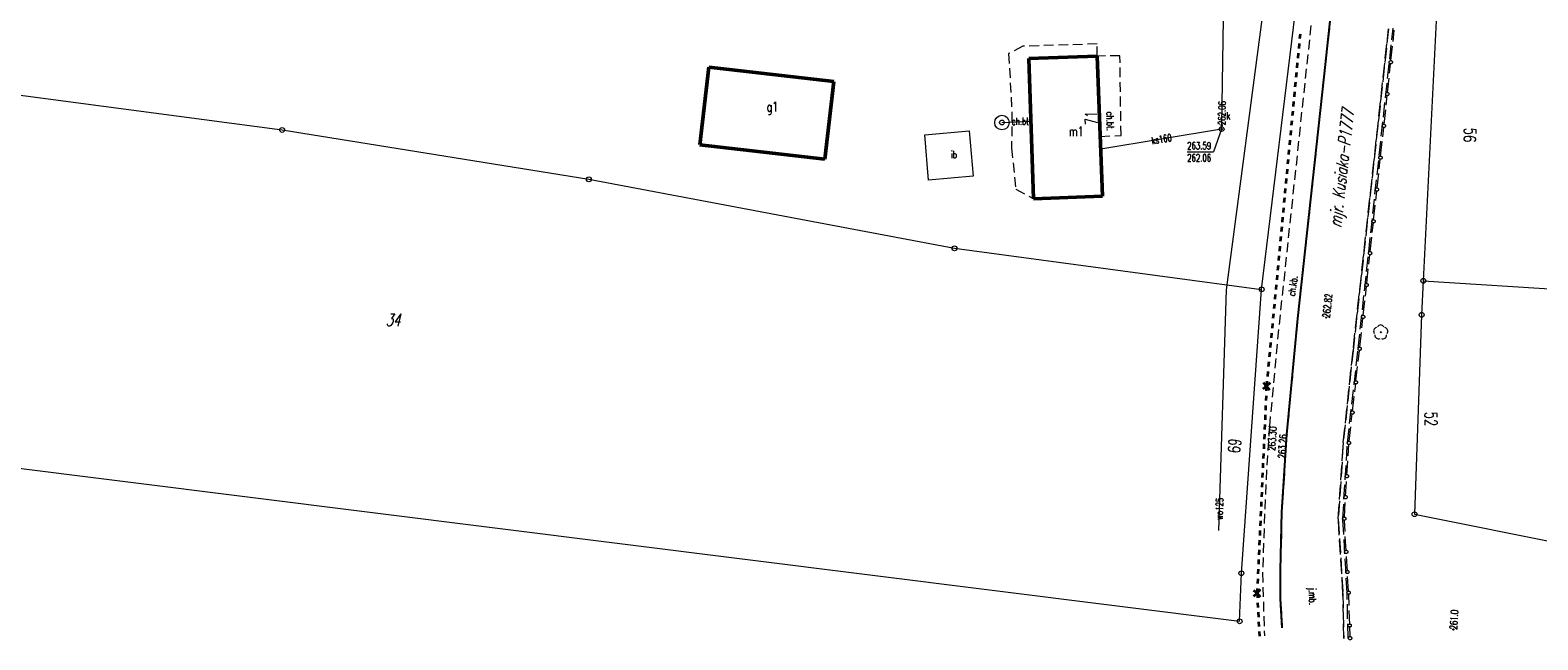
# Model space of a CAD drawing. Header units: metres. Extents: x 8389512 to 8390482, y 5507926 to 5510333.
# Tile 3 of 49: x 8389805 to 8389961, y 5508189 to 5508252. Entities that reach past the tile are written whole.
import ezdxf
from ezdxf.enums import TextEntityAlignment as Align

# ---------------------------------------------------------------- set-up
doc = ezdxf.new("R2010")
doc.units = ezdxf.units.M
doc.header["$MEASUREMENT"] = 0
for name, pattern in [('1', [0]), ('2_OTDI', [0]), ('2_OTKC', [1.5, 1, -0.5]), ('2_OTKJ', [2, 1.5, -0.5]), ('2_OTKK', [0]), ('2_OTKU', [2, 1.5, -0.5]), ('3_EGBU_A', [0]), ('4_SUKP', [0]), ('4_SUWP', [0])]:
    doc.linetypes.add(name, pattern=pattern)
doc.layers.get('0').update_dxf_attribs({"color": 252, "linetype": 'CONTINUOUS', "lineweight": 100})
for name, color, linetype, lineweight in [('Dzialki', 252, '1', 18), ('EADOD_T_0', 252, 'CONTINUOUS', 18), ('EADTD_T_0', 252, 'CONTINUOUS', 25), ('EGBB_E_T_0', 252, 'CONTINUOUS', 20), ('EGBB_L_0', 252, '3_EGBU_A', 50), ('Numery_dzialek', 252, 'CONTINUOUS', 13), ('OTD_E_T_7', 252, 'CONTINUOUS', 0), ('OTD_L_14', 252, '2_OTDI', 18), ('OTK_E_T_0', 252, 'CONTINUOUS', 0), ('OTK_E_T_1', 252, 'CONTINUOUS', 0), ('OTK_L_0', 252, '2_OTKJ', 18), ('OTK_L_1', 252, '2_OTKK', 25), ('OTK_L_11', 252, 'CONTINUOUS', 18), ('OTK_L_2', 252, '2_OTKC', 18), ('OTK_L_4', 252, '2_OTKU', 18), ('OTK_L_8', 252, 'CONTINUOUS', 35), ('OTR_T_0', 252, 'CONTINUOUS', 18), ('OTZ_T_0', 252, 'CONTINUOUS', 18), ('Punkty', 252, 'CONTINUOUS', 9), ('SUK_E_T_4', 252, 'CONTINUOUS', 0), ('SUK_T_3', 252, 'CONTINUOUS', 18), ('SUTR_T_0', 252, 'CONTINUOUS', 18), ('SUW_T_3', 252, 'CONTINUOUS', 18), ('SUWP_E_T_0', 5, 'CONTINUOUS', 0), ('SUWP_L_0', 5, '4_SUWP', 18)]:
    doc.layers.add(name, color=color, linetype=linetype, lineweight=lineweight)
for name, color, linetype, lineweight, true_color in [('SUKP_E_T_0', 7, 'CONTINUOUS', 0, 0x803300), ('SUKP_L_0', 7, '4_SUKP', 18, 0x803300), ('SUKR_T_0', 7, 'CONTINUOUS', 18, 0x803300)]:
    doc.layers.add(name, color=color, linetype=linetype, lineweight=lineweight, true_color=true_color)
doc.styles.get("Standard").update_dxf_attribs({"font": 'Simplex.SHX', "width": 0.75})

# ---------------------------------------------------------------- blocks, each defined once
blk = doc.blocks.new('GRT')
at = {"linetype": 'Continuous'}
blk.add_circle((0, 0), 0.25, dxfattribs=at)
blk = doc.blocks.new('2_OTRS')
at = {"linetype": 'Continuous'}
blk.add_circle((0, 0), 0.045, dxfattribs=at)
blk = doc.blocks.new('2_OTZL')
at = {"linetype": 'Continuous'}
blk.add_circle((0, 0), 0.045, dxfattribs=at)
for centre, start, end in [((-0.36, 0.12), 102.1445, 221.86), ((0, 0.38), 30.1401, 149.8599), ((0.36, 0.12), 318.14, 77.8555), ((-0.22, -0.3), 174.1482, 293.8542), ((0.22, -0.3), 246.1458, 5.8518)]:
    blk.add_arc(centre, 0.375, start, end, dxfattribs=at)
blk = doc.blocks.new('4_SUKS')
at = {"linetype": 'Continuous'}
blk.add_circle((0, 0), 0.25, dxfattribs=at)
blk = doc.blocks.new('4_SUPS')
at = {"linetype": 'Continuous'}
blk.add_circle((0, 0), 0.0625, dxfattribs=at)
blk = doc.blocks.new('4_SUWS')
at = {"linetype": 'Continuous'}
for radius in [0.75, 0.25]:
    blk.add_circle((0, 0), radius, dxfattribs=at)

msp = doc.modelspace()

# ---------------------------------------------------------------- linework, layer by layer
at = {"layer": 'Dzialki'}
for p, q in [((8389932.34, 5508225.14), (8389936.4, 5508258.58)), ((8389950.42, 5508254.17), (8389949.01, 5508226.02)), ((8389785.81, 5508247.62), (8389831.33, 5508241.57)), ((8389831.33, 5508241.57), (8389862.96, 5508236.48)), ((8389862.96, 5508236.48), (8389900.67, 5508229.37)), ((8389900.67, 5508229.37), (8389932.34, 5508225.14)), ((8389930.25, 5508195.89), (8389932.34, 5508225.14)), ((8389949.01, 5508226.02), (8389948.84, 5508222.52)), ((8389949.01, 5508226.02), (8390056.49, 5508219.12)), ((8389948.84, 5508222.52), (8389948.1, 5508201.97)), ((8389796.37, 5508207.71), (8389930.07, 5508190.94)), ((8389948.1, 5508201.97), (8389968.98, 5508197.78)), ((8389930.07, 5508190.94), (8389930.25, 5508195.89))]:
    msp.add_line(p, q, dxfattribs=at)
at = {"layer": 'EGBB_L_0', "linetype": '3_EGBU_A'}
for p, q in [((8389908.32, 5508248.92), (8389915.39, 5508249.18)), ((8389908.83, 5508234.48), (8389908.32, 5508248.92)), ((8389915.92, 5508234.74), (8389915.39, 5508249.18)), ((8389874.41, 5508240.05), (8389875.34, 5508248.05)), ((8389888.24, 5508246.55), (8389875.34, 5508248.05)), ((8389887.3, 5508238.55), (8389888.24, 5508246.55)), ((8389887.3, 5508238.55), (8389874.41, 5508240.05)), ((8389908.83, 5508234.48), (8389915.92, 5508234.74))]:
    msp.add_line(p, q, dxfattribs=at)
at = {"layer": 'OTD_L_14', "linetype": '2_OTDI'}
for p, q in [((8389897.59, 5508241.08), (8389902.19, 5508241.48)), ((8389898, 5508236.4), (8389897.59, 5508241.08)), ((8389902.19, 5508241.48), (8389902.6, 5508236.79)), ((8389902.6, 5508236.79), (8389898, 5508236.4))]:
    msp.add_line(p, q, dxfattribs=at)
at = {"layer": 'OTK_L_0', "linetype": '2_OTKJ'}
for p, q in [((8389941.51, 5508271.91), (8389938.78, 5508247.03)), ((8389941.8, 5508219.14), (8389945.43, 5508251.99)), ((8389938.78, 5508247.03), (8389936.07, 5508222.14)), ((8389936.07, 5508222.14), (8389934.94, 5508210.17)), ((8389940.76, 5508209.35), (8389941.8, 5508219.14)), ((8389934.94, 5508210.17), (8389934.42, 5508202.17)), ((8389940.24, 5508201.48), (8389940.76, 5508209.35)), ((8389934.42, 5508202.17), (8389934.29, 5508196.22)), ((8389940.73, 5508193.83), (8389940.24, 5508201.48)), ((8389934.29, 5508196.22), (8389934.3, 5508193.25)), ((8389934.3, 5508193.25), (8389934.47, 5508190.27)), ((8389940.8, 5508189.18), (8389940.73, 5508193.83))]:
    msp.add_line(p, q, dxfattribs=at)
at = {"layer": 'OTK_L_1', "linetype": '2_OTKK'}
for p, q in [((8389938.78, 5508247.03), (8389941.51, 5508271.91)), ((8389936.07, 5508222.14), (8389938.78, 5508247.03)), ((8389934.94, 5508210.17), (8389936.07, 5508222.14)), ((8389934.42, 5508202.17), (8389934.94, 5508210.17)), ((8389934.29, 5508196.22), (8389934.42, 5508202.17)), ((8389934.3, 5508193.25), (8389934.29, 5508196.22)), ((8389934.47, 5508190.27), (8389934.3, 5508193.25))]:
    msp.add_line(p, q, dxfattribs=at)
at = {"layer": 'OTK_L_11', "linetype": '2_OTKJ'}
for p, q in [((8389945.68, 5508248.71), (8389946.02, 5508251.84)), ((8389945.32, 5508245.43), (8389945.64, 5508248.39)), ((8389944.97, 5508242.15), (8389945.29, 5508245.11)), ((8389944.61, 5508238.87), (8389944.93, 5508241.83)), ((8389944.25, 5508235.59), (8389944.57, 5508238.55)), ((8389943.89, 5508232.31), (8389944.22, 5508235.27)), ((8389943.54, 5508229.03), (8389943.86, 5508231.99)), ((8389943.18, 5508225.75), (8389943.5, 5508228.71)), ((8389942.82, 5508222.47), (8389943.15, 5508225.43)), ((8389942.47, 5508219.19), (8389942.79, 5508222.15)), ((8389942.07, 5508215.71), (8389942.43, 5508218.84)), ((8389941.71, 5508212.6), (8389942.04, 5508215.41)), ((8389941.36, 5508209.49), (8389941.68, 5508212.3)), ((8389941.14, 5508205.99), (8389941.33, 5508209.14)), ((8389941, 5508203.84), (8389941.12, 5508205.78)), ((8389940.87, 5508201.68), (8389940.99, 5508203.63)), ((8389941.06, 5508198.19), (8389940.87, 5508201.33)), ((8389941.18, 5508196.12), (8389941.07, 5508197.99)), ((8389941.3, 5508194.06), (8389941.19, 5508195.92)), ((8389941.42, 5508190.56), (8389941.32, 5508193.71)), ((8389941.46, 5508189.37), (8389941.42, 5508190.44))]:
    msp.add_line(p, q, dxfattribs=at)
for centre in [(8389945.66, 5508248.55), (8389945.3, 5508245.27), (8389944.95, 5508241.99), (8389944.59, 5508238.71), (8389944.23, 5508235.43), (8389943.88, 5508232.15), (8389943.52, 5508228.87), (8389943.16, 5508225.59), (8389942.81, 5508222.31), (8389942.45, 5508219.02), (8389942.45, 5508219.02), (8389942.05, 5508215.56), (8389941.7, 5508212.45), (8389941.34, 5508209.32), (8389941.34, 5508209.32), (8389941.13, 5508205.89), (8389941, 5508203.73), (8389940.86, 5508201.51), (8389940.86, 5508201.51), (8389941.06, 5508198.09), (8389941.18, 5508196.02), (8389941.31, 5508193.89), (8389941.31, 5508193.89), (8389941.42, 5508190.5), (8389941.46, 5508189.2), (8389941.46, 5508189.2)]:
    msp.add_circle(centre, 0.17, dxfattribs=at)
at = {"layer": 'OTK_L_2', "linetype": '2_OTKC'}
for p, q in [((8389938.78, 5508247.03), (8389941.51, 5508271.91)), ((8389937.58, 5508253.83), (8389934.08, 5508220.99)), ((8389907.71, 5508250.19), (8389906.25, 5508249.43)), ((8389915.38, 5508250.43), (8389907.71, 5508250.19)), ((8389915.39, 5508249.18), (8389915.38, 5508250.43)), ((8389906.25, 5508249.43), (8389906.59, 5508243.42)), ((8389908.32, 5508248.92), (8389915.39, 5508249.18)), ((8389908.83, 5508234.48), (8389908.32, 5508248.92)), ((8389917.73, 5508249.22), (8389915.39, 5508249.18)), ((8389915.39, 5508249.18), (8389915.69, 5508240.9)), ((8389917.84, 5508241), (8389917.73, 5508249.22)), ((8389936.07, 5508222.14), (8389938.78, 5508247.03)), ((8389906.59, 5508243.42), (8389906.55, 5508239.68)), ((8389915.69, 5508240.9), (8389917.84, 5508241)), ((8389906.55, 5508239.68), (8389907, 5508235.46)), ((8389907, 5508235.46), (8389908.82, 5508234.49)), ((8389908.82, 5508234.49), (8389908.83, 5508234.48)), ((8389934.94, 5508210.17), (8389936.07, 5508222.14)), ((8389934.08, 5508220.99), (8389933.14, 5508211.02)), ((8389933.14, 5508211.02), (8389932.76, 5508205)), ((8389934.42, 5508202.17), (8389934.94, 5508210.17)), ((8389932.76, 5508205), (8389932.43, 5508195.95)), ((8389934.29, 5508196.22), (8389934.42, 5508202.17)), ((8389932.43, 5508195.95), (8389932.62, 5508189.44)), ((8389934.3, 5508193.25), (8389934.29, 5508196.22)), ((8389934.47, 5508190.27), (8389934.3, 5508193.25))]:
    msp.add_line(p, q, dxfattribs=at)
at = {"layer": 'OTK_L_4', "linetype": '2_OTKU'}
for p, q in [((8389945.43, 5508251.99), (8389941.8, 5508219.14)), ((8389942.3, 5508219.04), (8389945.89, 5508252.04)), ((8389941.8, 5508219.14), (8389940.76, 5508209.35)), ((8389941.19, 5508209.33), (8389942.3, 5508219.04)), ((8389940.76, 5508209.35), (8389940.24, 5508201.48)), ((8389940.71, 5508201.51), (8389941.19, 5508209.33)), ((8389940.24, 5508201.48), (8389940.73, 5508193.83)), ((8389941.16, 5508193.88), (8389940.71, 5508201.51)), ((8389940.73, 5508193.83), (8389940.8, 5508189.18)), ((8389941.25, 5508189.19), (8389941.16, 5508193.88))]:
    msp.add_line(p, q, dxfattribs=at)
at = {"layer": 'OTK_L_8', "linetype": '2_OTKJ'}
for p, q in [((8389936.3, 5508251.45), (8389936.25, 5508250.96)), ((8389936.2, 5508250.46), (8389936.16, 5508249.96)), ((8389936.01, 5508248.47), (8389935.97, 5508247.98)), ((8389936.11, 5508249.47), (8389936.06, 5508248.97)), ((8389935.92, 5508247.48), (8389935.87, 5508246.98)), ((8389935.73, 5508245.49), (8389935.68, 5508244.99)), ((8389935.83, 5508246.49), (8389935.78, 5508245.99)), ((8389935.64, 5508244.5), (8389935.59, 5508244)), ((8389935.45, 5508242.51), (8389935.4, 5508242.01)), ((8389935.54, 5508243.5), (8389935.49, 5508243.01)), ((8389935.35, 5508241.52), (8389935.3, 5508241.02)), ((8389935.16, 5508239.53), (8389935.12, 5508239.03)), ((8389935.26, 5508240.52), (8389935.21, 5508240.02)), ((8389934.97, 5508237.54), (8389934.93, 5508237.04)), ((8389935.07, 5508238.53), (8389935.02, 5508238.04)), ((8389934.88, 5508236.55), (8389934.83, 5508236.05)), ((8389934.69, 5508234.56), (8389934.64, 5508234.06)), ((8389934.78, 5508235.55), (8389934.74, 5508235.05)), ((8389934.6, 5508233.56), (8389934.55, 5508233.07)), ((8389934.41, 5508231.58), (8389934.36, 5508231.08)), ((8389934.5, 5508232.57), (8389934.45, 5508232.07)), ((8389934.31, 5508230.58), (8389934.26, 5508230.09)), ((8389934.12, 5508228.59), (8389934.07, 5508228.1)), ((8389934.22, 5508229.59), (8389934.17, 5508229.09)), ((8389933.93, 5508226.61), (8389933.89, 5508226.11)), ((8389934.03, 5508227.6), (8389933.98, 5508227.1)), ((8389933.84, 5508225.61), (8389933.79, 5508225.12)), ((8389933.65, 5508223.62), (8389933.6, 5508223.13)), ((8389933.74, 5508224.62), (8389933.7, 5508224.12)), ((8389933.55, 5508222.63), (8389933.51, 5508222.13)), ((8389933.37, 5508220.64), (8389933.32, 5508220.15)), ((8389933.46, 5508221.64), (8389933.41, 5508221.14)), ((8389933.27, 5508219.65), (8389933.22, 5508219.15)), ((8389933.08, 5508217.66), (8389933.03, 5508217.16)), ((8389933.18, 5508218.66), (8389933.13, 5508218.16)), ((8389932.89, 5508215.67), (8389932.84, 5508215.18)), ((8389932.99, 5508216.67), (8389932.94, 5508216.17)), ((8389932.84, 5508215.18), (8389932.46, 5508214.86)), ((8389932.51, 5508215.54), (8389932.84, 5508215.18)), ((8389932.8, 5508214.18), (8389932.78, 5508213.69)), ((8389932.84, 5508215.18), (8389932.82, 5508214.68)), ((8389933.21, 5508215.51), (8389932.84, 5508215.18)), ((8389932.84, 5508215.18), (8389933.16, 5508214.79)), ((8389932.75, 5508213.19), (8389932.73, 5508212.69)), ((8389932.66, 5508211.2), (8389932.64, 5508210.71)), ((8389932.71, 5508212.2), (8389932.69, 5508211.7)), ((8389932.62, 5508210.21), (8389932.6, 5508209.72)), ((8389932.53, 5508208.23), (8389932.5, 5508207.73)), ((8389932.57, 5508209.22), (8389932.55, 5508208.72)), ((8389932.48, 5508207.23), (8389932.46, 5508206.74)), ((8389932.39, 5508205.25), (8389932.37, 5508204.75)), ((8389932.44, 5508206.24), (8389932.41, 5508205.74)), ((8389932.3, 5508203.26), (8389932.28, 5508202.77)), ((8389932.35, 5508204.26), (8389932.32, 5508203.76)), ((8389932.25, 5508202.27), (8389932.23, 5508201.77)), ((8389932.16, 5508200.29), (8389932.14, 5508199.79)), ((8389932.21, 5508201.28), (8389932.19, 5508200.78)), ((8389932.12, 5508199.29), (8389932.1, 5508198.8)), ((8389932.03, 5508197.31), (8389932.01, 5508196.81)), ((8389932.07, 5508198.3), (8389932.05, 5508197.8)), ((8389931.98, 5508196.31), (8389931.96, 5508195.82)), ((8389931.5, 5508194.16), (8389931.87, 5508193.83)), ((8389931.89, 5508194.33), (8389931.87, 5508193.83)), ((8389932.2, 5508194.2), (8389931.87, 5508193.83)), ((8389931.94, 5508195.32), (8389931.91, 5508194.83)), ((8389931.87, 5508193.83), (8389931.5, 5508193.5)), ((8389931.87, 5508193.83), (8389932.2, 5508193.46)), ((8389931.87, 5508193.83), (8389931.9, 5508193.34)), ((8389931.92, 5508192.85), (8389931.95, 5508192.36)), ((8389931.98, 5508191.87), (8389932.01, 5508191.38)), ((8389932.03, 5508190.89), (8389932.06, 5508190.39)), ((8389932.09, 5508189.9), (8389932.12, 5508189.41))]:
    msp.add_line(p, q, dxfattribs=at)
at = {"layer": 'SUKP_L_0', "linetype": '4_SUKP'}
for p, q in [((8389928.22, 5508242.07), (8389929.04, 5508289.95)), ((8389928.21, 5508241.66), (8389915.74, 5508239.59)), ((8389928.21, 5508241.66), (8389928.22, 5508242.07))]:
    msp.add_line(p, q, dxfattribs=at)
at = {"layer": 'SUKR_T_0', "linetype": 'Continuous', "lineweight": 0}
for p in [(8389928.21, 5508241.66), (8389924.66, 5508239.32)]:
    msp.add_line(p, (8389927.37, 5508239.32), dxfattribs=at)
at = {"layer": 'SUWP_L_0', "linetype": '4_SUWP'}
for p, q in [((8389928.73, 5508225.09), (8389932.56, 5508254.27)), ((8389905.56, 5508242.33), (8389908.55, 5508242.47)), ((8389927.91, 5508200.28), (8389928.73, 5508225.09))]:
    msp.add_line(p, q, dxfattribs=at)

# ---------------------------------------------------------------- block references
at = {"layer": 'OTR_T_0'}
for p in [(8389938.98, 5508222.23), (8389933.14, 5508211.02), (8389934.94, 5508210.17)]:
    msp.add_blockref('2_OTRS', p, dxfattribs=at)
at = {"layer": 'OTZ_T_0'}
msp.add_blockref('2_OTZL', (8389944.62, 5508220.72), dxfattribs=at)
at = {"layer": 'Punkty'}
for p in [(8389831.33, 5508241.57), (8389862.96, 5508236.48), (8389900.67, 5508229.37), (8389932.34, 5508225.14), (8389949.01, 5508226.02), (8389948.84, 5508222.52), (8389948.1, 5508201.97), (8389930.25, 5508195.89), (8389930.07, 5508190.94)]:
    msp.add_blockref('GRT', p, dxfattribs=at)
at = {"layer": 'SUK_T_3'}
msp.add_blockref('4_SUKS', (8389928.21, 5508241.66), dxfattribs=at)
at = {"layer": 'SUKR_T_0'}
for p in [(8389928.22, 5508242.07), (8389928.21, 5508241.66)]:
    msp.add_blockref('4_SUPS', p, dxfattribs=at)
at = {"layer": 'SUTR_T_0'}
msp.add_blockref('4_SUPS', (8389952.11, 5508190.1), dxfattribs=at)
at = {"layer": 'SUW_T_3'}
msp.add_blockref('4_SUWS', (8389905.56, 5508242.33), dxfattribs=at)

# ---------------------------------------------------------------- texts
at = {"layer": 'EADOD_T_0', "oblique": 15, "width": 0.7}
msp.add_text('mjr. Kusiaka-P1777', height=1.25, rotation=83.6034, dxfattribs=at).set_placement((8389940.76, 5508237.61), align=Align.MIDDLE)
at = {"layer": 'EADTD_T_0', "width": 0.7}
for s, rotation, p in [('71', 91.85, (8389915.4, 5508242.83)), ('56', 267.29, (8389953.2, 5508241.07)), ('52', 270.03, (8389949.18, 5508211.78)), ('69', 84.03, (8389930.16, 5508208.96))]:
    msp.add_text(s, height=1.25, rotation=rotation, dxfattribs=at).set_placement(p, align=Align.CENTER)
at = {"layer": 'EGBB_E_T_0', "width": 0.7}
for s, p in [('g1', (8389881.88, 5508243.79)), ('m1', (8389913.22, 5508241.42))]:
    msp.add_text(s, height=1, dxfattribs=at).set_placement(p, align=Align.MIDDLE)
at = {"layer": 'Numery_dzialek', "oblique": 15, "width": 0.7}
msp.add_text('34', height=1.25, dxfattribs=at).set_placement((8389842.76, 5508221.99), align=Align.MIDDLE)
at = {"layer": 'OTD_E_T_7', "lineweight": 9, "width": 0.7}
msp.add_text('ib', height=0.75, dxfattribs=at).set_placement((8389900.61, 5508239.05), align=Align.MIDDLE)
at = {"layer": 'OTK_E_T_0', "lineweight": 9, "width": 0.7}
msp.add_text('j.mb.', height=0.75, rotation=270.8509, dxfattribs=at).set_placement((8389937.49, 5508193.5), align=Align.MIDDLE)
at = {"layer": 'OTK_E_T_1', "lineweight": 9, "width": 0.7}
for s, rotation, p in [('ch.bt.', 0.738, (8389907.56, 5508242.46)), ('ch.bt.', 271.4343, (8389916.73, 5508242.46)), ('ch.kb.', 81.7786, (8389935.55, 5508225.51))]:
    msp.add_text(s, height=0.75, rotation=rotation, dxfattribs=at).set_placement(p, align=Align.MIDDLE)
at = {"layer": 'OTR_T_0', "lineweight": 9, "width": 0.7}
msp.add_text('262.82', height=0.75, rotation=83.6257, dxfattribs=at).set_placement((8389938.98, 5508222.23), align=Align.MIDDLE_LEFT)
msp.add_text('263.30', height=0.75, rotation=86.3881, dxfattribs=at).set_placement((8389933.14, 5508211.02), align=Align.TOP_RIGHT)
msp.add_text('263.26', height=0.75, rotation=86.281, dxfattribs=at).set_placement((8389934.94, 5508210.17), align=Align.RIGHT)
at = {"layer": 'SUK_E_T_4', "lineweight": 9, "width": 0.7}
msp.add_text('k', height=0.75, dxfattribs=at).set_placement((8389928.71, 5508242.66))
at = {"layer": 'SUKP_E_T_0', "lineweight": 9, "width": 0.7}
msp.add_text('ks160', height=0.75, rotation=9.4057, dxfattribs=at).set_placement((8389922.02, 5508240.63), align=Align.MIDDLE)
at = {"layer": 'SUKR_T_0', "lineweight": 9, "width": 0.7}
msp.add_text('262.06', height=0.75, rotation=449.0164, dxfattribs=at).set_placement((8389928.22, 5508242.07), align=Align.MIDDLE_LEFT)
for s, p in [('263.59', (8389924.66, 5508240.32)), ('262.06', (8389924.66, 5508239.07))]:
    msp.add_text(s, height=0.75, dxfattribs=at).set_placement(p, align=Align.TOP_LEFT)
at = {"layer": 'SUTR_T_0', "lineweight": 9, "width": 0.7}
msp.add_text('261.0', height=0.75, rotation=86.2066, dxfattribs=at).set_placement((8389952.11, 5508190.1), align=Align.MIDDLE_LEFT)
at = {"layer": 'SUWP_E_T_0', "lineweight": 9, "width": 0.7}
msp.add_text('wo125', height=0.75, rotation=88.107, dxfattribs=at).set_placement((8389927.98, 5508202.54), align=Align.MIDDLE)

doc.saveas('drawing.dxf')
